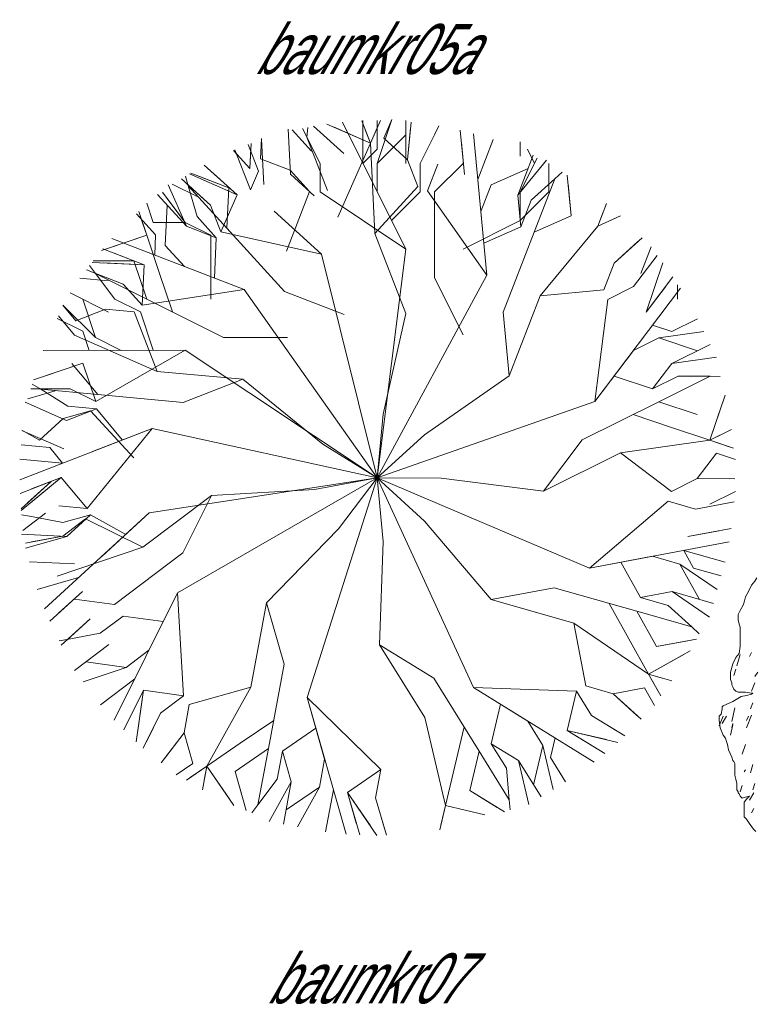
# Model space of a CAD drawing. Extents: x 12.9 to 34.2, y -51.7 to -4.
# Tile 40 of 75: x 25.4 to 30.5, y -25.7 to -18.8. Entities that reach past the tile are written whole.
import ezdxf
from ezdxf.enums import TextEntityAlignment as Align

# ---------------------------------------------------------------- set-up
doc = ezdxf.new("R2010")
doc.units = 0
doc.header["$MEASUREMENT"] = 0
doc.linetypes.add('AUSGEZOGEN', pattern=[0])
doc.layers.add('BLÄTTER', color=64, linetype='CONTINUOUS', lineweight=13)
doc.layers.add('FREIER_TEXT', color=7, linetype='AUSGEZOGEN')

msp = doc.modelspace()

# ---------------------------------------------------------------- linework, layer by layer
at = {"layer": 'BLÄTTER'}
for p, q in [((27.45, -19.8), (27.3276, -19.5552)), ((27.3572, -19.6174), (27.3637, -19.5478)), ((27.6158, -19.7317), (27.4049, -19.54)), ((27.8023, -19.6596), (27.4979, -19.525)), ((27.8023, -19.6596), (27.5437, -19.5452)), ((28.05, -20.4), (27.606, -19.5119)), ((27.8023, -19.6596), (27.7415, -19.5024)), ((27.75, -19.8), (27.75, -19.5)), ((27.8023, -19.6596), (27.8728, -19.5001)), ((27.8023, -19.6596), (27.8595, -19.5302)), ((27.85, -19.7), (27.85, -19.5)), ((27.85, -19.8), (27.95, -19.5)), ((27.8956, -19.6235), (27.9527, -19.4941)), ((28.05, -19.8), (28.05, -19.5)), ((28.061, -19.7739), (28.0859, -19.5111)), ((28.061, -19.7739), (28.0821, -19.5513)), ((28.25, -19.6), (28.2813, -19.5375)), ((27.2427, -19.876), (27.2278, -19.5602)), ((27.3896, -19.7135), (27.2549, -19.5657)), ((27.45, -19.8), (27.35, -19.6)), ((27.5015, -19.9904), (27.3572, -19.6174)), ((27.6158, -19.7317), (27.4504, -19.5813)), ((27.8023, -19.6596), (27.7662, -19.5663)), ((27.85, -19.8), (28.05, -19.6)), ((28.061, -19.7739), (27.8956, -19.6235)), ((28.15, -19.8), (28.25, -19.6)), ((28.4591, -19.8766), (28.4301, -19.5682)), ((28.6151, -20.5806), (28.5223, -19.5921)), ((27.0201, -19.8549), (26.948, -19.6684)), ((26.9592, -19.8352), (26.9673, -19.661)), ((26.9592, -19.8352), (26.9657, -19.6939)), ((27.0331, -19.7678), (27.0396, -19.6265)), ((27.0562, -19.9482), (27.0413, -19.6323)), ((27.688, -19.9182), (27.8023, -19.6596)), ((27.8323, -20.2913), (27.8023, -19.6596)), ((28.4591, -19.8766), (28.4382, -19.6539)), ((28.5524, -19.9127), (28.6609, -19.633)), ((28.85, -19.65), (28.85, -19.75)), ((26.9592, -19.8352), (26.8456, -19.7107)), ((26.9629, -19.9843), (26.8547, -19.7045)), ((26.9592, -19.8352), (26.8918, -19.7613)), ((27.75, -19.8), (27.85, -19.7)), ((28.8321, -20.0212), (28.9406, -19.7415)), ((28.9, -19.7), (28.95, -19.8)), ((26.8697, -20.0204), (26.6406, -19.812)), ((27.2417, -19.8482), (27.0331, -19.7678)), ((27.45, -20), (27.45, -19.8)), ((27.85, -20), (27.85, -19.8)), ((28.1331, -19.9604), (28.061, -19.7739)), ((28.15, -20), (28.15, -19.8)), ((28.2003, -19.9908), (28.2727, -19.8043)), ((28.25, -20), (28.45, -19.8)), ((28.8321, -20.0212), (29.0338, -19.7777)), ((28.85, -20), (28.968, -19.7639)), ((28.85, -20), (28.95, -19.8)), ((29.05, -20), (29.05, -19.8)), ((26.5288, -19.9568), (26.5098, -19.8896)), ((26.8697, -20.0204), (26.5363, -19.873)), ((26.8114, -19.9699), (26.5454, -19.8674)), ((26.8114, -19.9699), (26.6027, -19.8895)), ((26.8697, -20.0204), (26.7043, -19.8699)), ((26.9629, -19.9843), (27.0201, -19.8549)), ((27.3764, -19.996), (27.2417, -19.8482)), ((27.4082, -20.0265), (27.2427, -19.876)), ((28.6456, -19.9489), (28.9044, -19.8347)), ((29.0908, -19.907), (29.1426, -19.8602)), ((29.205, -20.1659), (29.1783, -19.8821)), ((26.5158, -20.2394), (26.3876, -19.9503)), ((26.5955, -20.0337), (26.4165, -19.9445)), ((26.4807, -19.9084), (26.4807, -19.9084)), ((26.6831, -20.0925), (26.4807, -19.9084)), ((26.6831, -20.0925), (26.5178, -19.9421)), ((26.7983, -20.2524), (26.5288, -19.9568)), ((26.5897, -20.172), (26.5288, -19.9568)), ((26.8697, -20.0204), (26.611, -19.906)), ((26.7983, -20.2524), (26.8114, -19.9699)), ((27.5736, -20.1769), (27.688, -19.9182)), ((27.8323, -20.2913), (28.1331, -19.9604)), ((28.5732, -20.1354), (28.6456, -19.9489)), ((28.9253, -20.0574), (29.0908, -19.907)), ((28.9461, -20.28), (29.0908, -19.907)), ((29.205, -20.1659), (29.1841, -19.9432)), ((26.5158, -20.2394), (26.3137, -20.0177)), ((26.5063, -20.2127), (26.3476, -20.0018)), ((26.5063, -20.2127), (26.3719, -20.034)), ((26.7553, -20.279), (26.8697, -20.0204)), ((27.2155, -20.4133), (27.3764, -19.996)), ((28.05, -20.4), (27.45, -20)), ((28.05, -20.4), (27.85, -20)), ((27.95, -20.2), (28.15, -20)), ((28.6151, -20.5806), (28.2003, -19.9908)), ((28.25, -20.6), (28.25, -20)), ((28.8529, -20.2439), (28.8321, -20.0212)), ((28.85, -20.2), (28.85, -20)), ((28.85, -20.2), (29.05, -20)), ((26.2827, -20.213), (26.2379, -20.0788)), ((26.368, -20.3741), (26.381, -20.0916)), ((26.7553, -20.279), (26.6831, -20.0925)), ((28.8529, -20.2439), (28.9253, -20.0574)), ((29.3915, -20.2382), (29.4524, -20.0811)), ((26.3006, -20.3002), (26.1659, -20.1524)), ((26.2381, -20.3025), (26.1828, -20.137)), ((26.2381, -20.3025), (26.1933, -20.1683)), ((26.7244, -20.3198), (26.5897, -20.172)), ((27.4592, -20.4356), (27.1284, -20.1347)), ((28.6151, -20.5806), (28.5732, -20.1354)), ((28.9461, -20.28), (29.205, -20.1659)), ((29.3915, -20.2382), (29.4276, -20.145)), ((29.3915, -20.2382), (29.551, -20.1678)), ((26.5063, -20.2127), (26.2827, -20.213)), ((26.6853, -20.3019), (26.5063, -20.2127)), ((26.7244, -20.3198), (26.5158, -20.2394)), ((28.45, -20.4), (28.85, -20.2)), ((28.5941, -20.358), (28.8529, -20.2439)), ((28.988, -20.7253), (29.3915, -20.2382)), ((29.3915, -20.2382), (29.5208, -20.1812)), ((26.2381, -20.3025), (25.9224, -20.408)), ((26.2381, -20.3025), (25.9699, -20.3921)), ((26.3278, -20.5706), (26.2381, -20.3025)), ((26.2941, -20.4415), (26.3006, -20.3002)), ((26.6858, -20.7491), (26.6853, -20.3019)), ((27.4592, -20.4356), (26.7553, -20.279)), ((27.2025, -20.6958), (26.7983, -20.2524)), ((28.0488, -20.8509), (27.8323, -20.2913)), ((28.7292, -20.8393), (28.9461, -20.28)), ((26.9199, -20.6828), (25.9936, -20.3256)), ((26.5027, -20.5219), (26.368, -20.3741)), ((26.7113, -20.6023), (26.7244, -20.3198)), ((29.5055, -20.497), (29.7009, -20.3195)), ((29.5055, -20.497), (29.6712, -20.3467)), ((29.692, -20.5693), (29.7644, -20.3828)), ((26.2202, -20.5088), (25.9311, -20.3974)), ((26.2202, -20.5088), (26.0115, -20.4284)), ((27.85, -22), (27.4592, -20.4356)), ((27.85, -22), (28.05, -20.4)), ((29.6415, -20.662), (29.8062, -20.4433)), ((29.8062, -20.4433), (29.8062, -20.4433)), ((25.8807, -20.5711), (25.8386, -20.5152)), ((26.2202, -20.5088), (25.8561, -20.492)), ((26.1488, -20.4814), (25.8638, -20.4817)), ((26.1488, -20.4814), (25.9253, -20.4816)), ((26.2202, -20.5088), (25.9376, -20.4958)), ((26.2386, -20.7496), (26.1488, -20.4814)), ((26.2071, -20.7914), (26.2202, -20.5088)), ((29.4332, -20.6834), (29.5055, -20.497)), ((29.6415, -20.662), (29.7761, -20.4833)), ((29.7306, -20.841), (29.8465, -20.4955)), ((25.8169, -20.5451), (25.8169, -20.5451)), ((26.0724, -20.6436), (25.8169, -20.5451)), ((26.0724, -20.6436), (25.8637, -20.5631)), ((26.2386, -20.7496), (25.8807, -20.5711)), ((26.015, -20.7499), (25.8807, -20.5711)), ((26.4176, -20.8388), (26.3278, -20.5706)), ((26.9199, -20.6828), (26.5027, -20.5219)), ((27.85, -22), (28.6151, -20.5806)), ((25.9694, -20.6204), (25.7702, -20.6019)), ((26.2071, -20.7914), (26.0724, -20.6436)), ((28.45, -21), (28.25, -20.6)), ((29.7306, -20.841), (29.9169, -20.5936)), ((29.95, -20.65), (29.95, -20.75)), ((25.9703, -20.8394), (25.7019, -20.7055)), ((26.9199, -20.6828), (26.2071, -20.7914)), ((27.85, -22), (26.9199, -20.6828)), ((27.6197, -20.8568), (27.2025, -20.6958)), ((28.771, -21.2847), (28.988, -20.7253)), ((28.988, -20.7253), (29.4332, -20.6834)), ((29.3716, -21.4664), (29.969, -20.6733)), ((29.4624, -20.7511), (29.6415, -20.662)), ((29.7306, -20.841), (29.8652, -20.6624)), ((25.7425, -20.9006), (25.6522, -20.7918)), ((25.8811, -21.0184), (25.6573, -20.795)), ((25.8811, -21.0184), (25.7914, -20.7501)), ((26.194, -20.8391), (26.015, -20.7499)), ((26.7756, -21.0173), (26.2386, -20.7496)), ((29.3716, -21.4664), (29.4624, -20.7511)), ((25.951, -20.8196), (25.7425, -20.9006)), ((26.1501, -20.838), (25.951, -20.8196)), ((26.3122, -21.2548), (26.1501, -20.838)), ((26.2837, -21.1073), (26.194, -20.8391)), ((27.8922, -21.5547), (28.0488, -20.8509)), ((28.771, -21.2847), (28.7292, -20.8393)), ((25.7917, -20.9737), (25.6127, -20.8845)), ((25.7333, -21.0002), (25.6219, -20.866)), ((25.7333, -21.0002), (25.6429, -20.8913)), ((29.7752, -20.9306), (29.9092, -20.9755)), ((29.9092, -20.9755), (30.0883, -20.8865)), ((26.3122, -21.2548), (25.7333, -21.0002)), ((25.8365, -21.1079), (25.7917, -20.9737)), ((29.8197, -21.0201), (30.1328, -20.976)), ((26.0601, -21.1076), (25.8811, -21.0184)), ((27.2228, -21.0168), (26.7756, -21.0173)), ((29.6406, -21.1092), (29.8197, -21.0201)), ((29.8197, -21.0201), (30.0879, -21.1101)), ((29.9088, -21.1992), (30.1774, -21.0656)), ((26.5073, -21.1071), (25.5144, -21.1082)), ((26.5073, -21.1071), (25.8816, -21.4656)), ((26.5073, -21.1071), (26.0601, -21.1076)), ((27.85, -22), (26.5073, -21.1071)), ((29.3716, -21.4664), (29.6406, -21.1092)), ((25.7919, -21.1974), (25.4463, -21.313)), ((25.7919, -21.1974), (25.5237, -21.2871)), ((25.8955, -21.417), (25.7148, -21.1994)), ((25.8816, -21.4656), (25.7919, -21.1974)), ((29.7742, -21.3778), (29.9088, -21.1992)), ((29.9088, -21.1992), (30.2219, -21.1551)), ((26.9097, -21.3102), (26.3122, -21.2548)), ((25.4972, -21.38), (25.4378, -21.343)), ((26.9097, -21.3102), (26.4929, -21.4724)), ((27.4702, -21.764), (26.9097, -21.3102)), ((28.1811, -21.6994), (28.771, -21.2847)), ((29.5061, -21.2878), (29.7742, -21.3778)), ((29.7742, -21.3778), (29.9533, -21.2887)), ((29.8188, -21.4673), (30.177, -21.2891)), ((29.9533, -21.2887), (30.177, -21.2891)), ((30.177, -21.2891), (30.2468, -21.2894)), ((25.5983, -21.3918), (25.4059, -21.4465)), ((25.7026, -21.3764), (25.429, -21.3766)), ((25.429, -21.3766), (25.429, -21.3766)), ((25.7026, -21.3764), (25.4791, -21.3766)), ((25.8955, -21.417), (25.4972, -21.38)), ((25.6871, -21.4981), (25.4972, -21.38)), ((25.8816, -21.4656), (25.7026, -21.3764)), ((25.6779, -21.5977), (25.3884, -21.4704)), ((26.4929, -21.4724), (25.8955, -21.417)), ((27.85, -22), (29.3716, -21.4664)), ((29.2817, -21.7345), (29.8188, -21.4673)), ((29.8188, -21.4673), (30.0869, -21.5573)), ((30.176, -21.7364), (30.282, -21.4207)), ((30.176, -21.7364), (30.266, -21.4682)), ((25.8453, -21.5296), (25.6529, -21.5842)), ((25.8863, -21.5166), (25.6779, -21.5977)), ((25.8863, -21.5166), (25.6871, -21.4981)), ((26.1469, -21.8598), (25.8453, -21.5296)), ((26.0669, -21.7341), (25.8863, -21.5166)), ((25.6529, -21.5842), (25.4878, -21.7351)), ((27.85, -22), (27.8922, -21.5547)), ((29.6398, -21.5564), (29.9078, -21.6464)), ((26.2753, -21.6531), (25.35, -22.0132)), ((25.4878, -21.7351), (25.3643, -21.6662)), ((25.6594, -21.7968), (25.3699, -21.6695)), ((26.2753, -21.6531), (25.8217, -22.2136)), ((26.2753, -21.6531), (25.8586, -21.8153)), ((27.85, -22), (26.2753, -21.6531)), ((29.9078, -21.6464), (30.176, -21.7364)), ((30.176, -21.7364), (30.3269, -21.6613)), ((30.176, -21.7364), (30.2655, -21.6918)), ((27.85, -22), (28.1811, -21.6994)), ((29.0125, -22.0918), (29.2817, -21.7345)), ((29.5497, -21.8245), (30.176, -21.7364)), ((30.176, -21.7364), (30.3101, -21.7813)), ((30.176, -21.7364), (30.3414, -21.7919)), ((25.5598, -21.7875), (25.3607, -21.7691)), ((25.6502, -21.8964), (25.5598, -21.7875)), ((27.85, -22), (27.4702, -21.764)), ((29.0125, -22.0918), (29.5497, -21.8245)), ((29.5497, -21.8245), (29.907, -22.0936)), ((30.086, -22.0045), (30.2206, -21.8259)), ((30.2206, -21.8259), (30.3546, -21.8708)), ((25.6502, -21.8964), (25.3515, -21.8687)), ((25.6409, -21.9959), (25.3523, -22.1083)), ((25.5697, -22.0237), (25.3594, -22.216)), ((25.6409, -21.9959), (25.3605, -22.2287)), ((25.5697, -22.0237), (25.4046, -22.1745)), ((25.6409, -21.9959), (25.4234, -22.1766)), ((25.6409, -21.9959), (25.4326, -22.077)), ((25.8217, -22.2136), (25.6409, -21.9959)), ((27.85, -22), (26.2562, -22.2446)), ((27.85, -22), (26.4525, -22.8044)), ((27.85, -22), (27.3591, -23.5359)), ((27.85, -22), (27.4103, -22.0814)), ((27.85, -22), (27.5798, -22.3564)), ((27.85, -22), (28.5218, -23.4658)), ((27.85, -22), (29.334, -22.6306)), ((27.85, -22), (27.8904, -22.4453)), ((27.85, -22), (28.1799, -22.3019)), ((27.85, -22), (28.2972, -22.0009)), ((28.2972, -22.0009), (29.0125, -22.0918)), ((29.907, -22.0936), (30.086, -22.0045)), ((30.086, -22.0045), (30.3097, -22.005)), ((30.086, -22.0045), (30.35, -22.005)), ((27.4103, -22.0814), (26.6904, -22.1236)), ((30.1751, -22.1836), (30.3542, -22.0945)), ((26.6904, -22.1236), (26.2115, -22.4851)), ((26.6904, -22.1236), (26.4916, -22.5243)), ((29.334, -22.6306), (29.8831, -22.1632)), ((29.8831, -22.1632), (30.0754, -22.218)), ((30.0754, -22.218), (30.3444, -22.1674)), ((30.3444, -22.1674), (30.3444, -22.1674)), ((25.8217, -22.2136), (25.6225, -22.1951)), ((30.0754, -22.218), (30.2952, -22.1766)), ((25.432, -22.2707), (25.3633, -22.2577)), ((25.3674, -22.2944), (25.3674, -22.2944)), ((25.5308, -22.2473), (25.3712, -22.3678)), ((25.6517, -22.3123), (25.432, -22.2707)), ((26.2562, -22.2446), (25.5231, -22.9142)), ((25.8109, -22.2864), (25.6513, -22.4069)), ((25.8441, -22.2576), (25.6517, -22.3123)), ((25.8441, -22.2576), (25.679, -22.4085)), ((26.2115, -22.4851), (25.8109, -22.2864)), ((26.0911, -22.3954), (25.8441, -22.2576)), ((26.2562, -22.2446), (25.926, -22.5462)), ((28.1799, -22.3019), (28.6473, -22.851)), ((27.5798, -22.3564), (27.0762, -22.8725)), ((30.0206, -22.4104), (30.3249, -22.3531)), ((30.0206, -22.4104), (30.2404, -22.369)), ((25.679, -22.4085), (25.3631, -22.3942)), ((25.679, -22.4085), (25.3904, -22.4904)), ((25.6513, -22.4069), (25.3917, -22.455)), ((25.6513, -22.4069), (25.4314, -22.4476)), ((27.8904, -22.4453), (27.866, -23.1661)), ((29.334, -22.6306), (30.3097, -22.4469)), ((26.2115, -22.4851), (25.6122, -22.687)), ((29.9932, -22.5065), (30.062, -22.6301)), ((29.9932, -22.5065), (30.2818, -22.5887)), ((25.7336, -22.6009), (25.4177, -22.5866)), ((26.4916, -22.5243), (26.0128, -22.8858)), ((29.334, -22.6306), (29.7735, -22.5479)), ((29.7735, -22.5479), (29.9658, -22.6027)), ((29.5537, -22.5893), (29.6913, -22.8364)), ((29.9658, -22.6027), (30.1034, -22.8498)), ((29.9658, -22.6027), (30.227, -22.7811)), ((30.062, -22.6301), (30.2544, -22.6849)), ((25.7609, -22.6971), (25.4723, -22.779)), ((30.46737, -22.7504), (30.48937, -22.7211)), ((30.48937, -22.7211), (30.50407, -22.6991)), ((25.7882, -22.7933), (25.5597, -23.0021)), ((25.7882, -22.7933), (25.6231, -22.9441)), ((28.6473, -22.851), (29.0868, -22.7682)), ((29.0868, -22.7682), (29.6639, -22.9326)), ((30.44537, -22.7944), (30.46737, -22.7504)), ((26.0128, -22.8858), (25.7327, -22.8466)), ((26.4525, -22.8044), (26.0112, -23.6938)), ((26.4525, -22.8044), (26.2538, -23.205)), ((26.4525, -22.8044), (26.4948, -23.5242)), ((28.6473, -22.851), (29.2244, -23.0153)), ((29.6913, -22.8364), (29.911, -22.795)), ((29.6913, -22.8364), (29.8836, -22.8912)), ((29.911, -22.795), (30.1722, -22.9734)), ((29.911, -22.795), (30.1996, -22.8772)), ((30.41607, -22.8678), (30.42337, -22.8311)), ((30.42337, -22.8311), (30.44537, -22.7944)), ((27.0762, -22.8725), (26.9659, -23.4623)), ((27.0762, -22.8725), (27.1993, -23.3025)), ((29.4715, -22.8778), (29.6091, -23.1249)), ((29.8836, -22.8912), (30.0486, -23.0422)), ((30.37207, -22.9558), (30.38667, -22.9264)), ((30.38667, -22.9264), (30.40867, -22.8898)), ((30.40867, -22.8898), (30.41607, -22.8678)), ((25.8428, -22.9857), (25.6409, -23.1702)), ((25.8428, -22.9857), (25.6778, -23.1365)), ((26.073, -22.9656), (25.9134, -23.0861)), ((26.3531, -23.0047), (26.073, -22.9656)), ((29.6639, -22.9326), (29.8014, -23.1797)), ((29.6639, -22.9326), (30.0486, -23.0422)), ((30.37207, -22.9924), (30.37207, -22.9558)), ((30.37937, -23.0217), (30.37207, -22.9924)), ((29.2244, -23.0153), (29.7466, -23.3721)), ((29.2244, -23.0153), (29.3071, -23.4548)), ((30.0486, -23.0422), (30.1001, -23.0894)), ((30.38667, -23.0437), (30.37937, -23.0217)), ((30.38667, -23.0804), (30.38667, -23.0437)), ((25.6935, -23.1268), (25.6248, -23.1395)), ((25.9134, -23.0861), (25.6935, -23.1268)), ((29.6091, -23.1249), (29.7466, -23.3721)), ((29.8014, -23.1797), (30.0816, -23.1269)), ((30.38667, -23.1171), (30.38667, -23.0804)), ((30.38667, -23.1757), (30.38667, -23.1171)), ((25.6409, -23.1702), (25.6409, -23.1702)), ((25.9737, -23.1659), (25.7342, -23.3467)), ((26.2538, -23.205), (26.0942, -23.3255)), ((27.866, -23.1661), (28.1817, -23.6763)), ((27.866, -23.1661), (28.2466, -23.401)), ((29.8014, -23.1797), (30.0212, -23.1384)), ((30.37937, -23.2271), (30.38667, -23.1757)), ((29.7466, -23.3721), (30.0375, -23.2102)), ((29.7466, -23.3721), (29.9938, -23.2345)), ((30.33537, -23.3004), (30.35737, -23.2564)), ((30.35737, -23.2564), (30.37937, -23.2271)), ((30.38667, -23.2344), (30.36467, -23.3151)), ((30.46737, -23.2197), (30.45267, -23.2491)), ((26.0942, -23.3255), (25.7944, -23.4265)), ((26.0942, -23.3255), (25.814, -23.2864)), ((27.1993, -23.3025), (27.0889, -23.8923)), ((30.32067, -23.3591), (30.33537, -23.3004)), ((30.35737, -23.3371), (30.34267, -23.3811)), ((26.1545, -23.4053), (25.915, -23.5861)), ((28.2466, -23.401), (28.5623, -23.9112)), ((29.7466, -23.3721), (29.8154, -23.4957)), ((29.7466, -23.3721), (29.8428, -23.3995)), ((29.7466, -23.3721), (29.9087, -23.4183)), ((29.7466, -23.3721), (29.8315, -23.5245)), ((30.32067, -23.3811), (30.32067, -23.3591)), ((30.32067, -23.4104), (30.32067, -23.3811)), ((30.32807, -23.4324), (30.32067, -23.4104)), ((30.51137, -23.3591), (30.48937, -23.3884)), ((26.9659, -23.4623), (26.536, -23.5853)), ((26.9659, -23.4623), (26.659, -24.0153)), ((28.5218, -23.4658), (28.9024, -23.7007)), ((28.5218, -23.4658), (29.3668, -23.9874)), ((28.5218, -23.4658), (29.2425, -23.4902)), ((29.3071, -23.4548), (29.4995, -23.5096)), ((29.4995, -23.5096), (29.7192, -23.4683)), ((29.7192, -23.4683), (29.788, -23.5918)), ((30.32807, -23.4471), (30.32807, -23.4324)), ((30.33537, -23.4617), (30.32807, -23.4471)), ((30.34267, -23.4764), (30.33537, -23.4617)), ((30.35737, -23.4911), (30.34267, -23.4764)), ((30.48937, -23.4324), (30.46737, -23.4911)), ((26.2147, -23.4851), (26.0771, -23.7626)), ((26.2147, -23.4851), (26.1153, -23.6854)), ((26.2147, -23.4851), (26.1643, -23.8461)), ((26.2147, -23.4851), (26.1755, -23.7652)), ((26.4948, -23.5242), (26.2147, -23.4851)), ((26.4948, -23.5242), (26.3352, -23.6447)), ((27.3591, -23.5359), (27.4821, -23.9659)), ((27.3591, -23.5359), (27.6321, -24.4905)), ((27.3591, -23.5359), (27.8753, -24.0395)), ((29.2425, -23.4902), (29.1778, -23.7656)), ((29.2425, -23.4902), (29.3478, -23.6603)), ((29.4995, -23.5096), (29.6644, -23.6606)), ((29.4995, -23.5096), (29.6942, -23.6878)), ((30.33537, -23.5644), (30.39407, -23.5277)), ((30.37207, -23.4984), (30.35737, -23.4911)), ((30.42337, -23.4984), (30.37207, -23.4984)), ((30.39407, -23.5277), (30.43067, -23.5204)), ((30.46737, -23.5057), (30.42337, -23.4984)), ((30.43067, -23.5204), (30.46737, -23.5131)), ((30.46737, -23.5131), (30.47467, -23.5057)), ((30.47467, -23.5057), (30.46737, -23.5057)), ((26.536, -23.5853), (26.4992, -23.7819)), ((28.7122, -23.5832), (28.6473, -23.8586)), ((30.25467, -23.6524), (30.26207, -23.6157)), ((30.26207, -23.6011), (30.26937, -23.5937)), ((30.26207, -23.6157), (30.26207, -23.6011)), ((30.26937, -23.5937), (30.33537, -23.5644)), ((30.35007, -23.6084), (30.32807, -23.7037)), ((30.47467, -23.5717), (30.46007, -23.6157)), ((26.3352, -23.6447), (26.2136, -23.8899)), ((26.3352, -23.6447), (26.2358, -23.8451)), ((28.1817, -23.6763), (28.3274, -24.2918)), ((29.3478, -23.6603), (29.5381, -23.7777)), ((29.3478, -23.6603), (29.5807, -23.804)), ((30.24007, -23.6671), (30.25467, -23.6524)), ((30.24007, -23.6964), (30.24007, -23.6671)), ((30.26937, -23.6671), (30.24007, -23.733)), ((30.29137, -23.6671), (30.26207, -23.7184)), ((30.46737, -23.6597), (30.43067, -23.7477)), ((30.44537, -23.6671), (30.43067, -23.6964)), ((27.1257, -23.6957), (26.8923, -23.8555)), ((27.4206, -23.7509), (27.1872, -23.9107)), ((28.4571, -23.7411), (28.3922, -24.0164)), ((28.9024, -23.7007), (29.0077, -23.8708)), ((30.24737, -23.7477), (30.24007, -23.6964)), ((30.26937, -23.799), (30.24737, -23.7477)), ((30.33537, -23.7257), (30.32067, -23.799)), ((30.33537, -23.7184), (30.32807, -23.7477)), ((26.4992, -23.7819), (26.3398, -23.9922)), ((26.4992, -23.7819), (26.3641, -23.9602)), ((26.4992, -23.7819), (26.5607, -23.9969)), ((29.0927, -23.8182), (29.0603, -23.9558)), ((29.1778, -23.7656), (29.453, -23.8303)), ((29.1778, -23.7656), (29.368, -23.8829)), ((29.1778, -23.7656), (29.4412, -23.9282)), ((29.1778, -23.7656), (29.5325, -23.8491)), ((29.5807, -23.804), (29.5807, -23.804)), ((30.28407, -23.821), (30.26937, -23.799)), ((30.29137, -23.843), (30.28407, -23.821)), ((26.2136, -23.8899), (26.2136, -23.8899)), ((26.8923, -23.8555), (26.659, -24.0153)), ((27.0889, -23.8923), (26.8555, -24.0521)), ((27.0889, -23.8923), (27.0153, -24.2854)), ((28.6473, -23.8586), (28.7526, -24.0287)), ((28.6473, -23.8586), (28.8376, -23.976)), ((29.0077, -23.8708), (28.9428, -24.146)), ((29.0077, -23.8708), (29.0805, -24.1785)), ((30.29867, -23.865), (30.29137, -23.843)), ((30.30607, -23.9017), (30.29867, -23.865)), ((30.42337, -23.865), (30.40137, -23.931)), ((27.1872, -23.9107), (27.1504, -24.1073)), ((27.1872, -23.9107), (27.2487, -24.1257)), ((28.5623, -23.9112), (28.4975, -24.1865)), ((28.5623, -23.9112), (28.7728, -24.2513)), ((29.0603, -23.9558), (29.1655, -24.1259)), ((30.32807, -23.953), (30.30607, -23.9017)), ((30.33537, -23.975), (30.32807, -23.953)), ((26.5607, -23.9969), (26.444, -24.0768)), ((26.659, -24.0153), (26.5151, -24.1139)), ((26.659, -24.0153), (26.5423, -24.0952)), ((26.659, -24.0153), (26.628, -24.1809)), ((26.659, -24.0153), (26.6406, -24.1136)), ((26.659, -24.0153), (26.8187, -24.2486)), ((26.659, -24.0153), (26.847, -24.2899)), ((27.4821, -23.9659), (27.4453, -24.1625)), ((28.3922, -24.0164), (28.3274, -24.2918)), ((28.7526, -24.0287), (28.7728, -24.2513)), ((28.8376, -23.976), (28.9104, -24.2838)), ((28.8376, -23.976), (28.9954, -24.2311)), ((30.34267, -23.9824), (30.33537, -23.975)), ((30.35007, -23.997), (30.34267, -23.9824)), ((30.35007, -24.0117), (30.35007, -23.997)), ((30.35007, -24.041), (30.35007, -24.0117)), ((30.47467, -24.0044), (30.46007, -24.063)), ((26.8555, -24.0521), (26.917, -24.267)), ((26.8555, -24.0521), (26.934, -24.3261)), ((27.8753, -24.0395), (27.6419, -24.1993)), ((27.8753, -24.0395), (27.8385, -24.2361)), ((30.35007, -24.0777), (30.35007, -24.041)), ((30.35737, -24.107), (30.35007, -24.0777)), ((30.42337, -24.041), (30.41607, -24.0557)), ((27.1504, -24.1073), (27.0153, -24.2854)), ((27.2487, -24.1257), (27.0952, -24.4021)), ((27.2487, -24.1257), (27.1935, -24.4205)), ((27.4453, -24.1625), (27.2119, -24.3222)), ((27.4453, -24.1625), (27.2918, -24.4389)), ((30.36467, -24.1364), (30.35737, -24.107)), ((30.36467, -24.1584), (30.36467, -24.1364)), ((30.36467, -24.1804), (30.36467, -24.1584)), ((30.40137, -24.151), (30.38667, -24.195)), ((30.48937, -24.1364), (30.47467, -24.1804)), ((27.5436, -24.1809), (27.4884, -24.4757)), ((27.6419, -24.1993), (27.8017, -24.4326)), ((27.6419, -24.1993), (27.7034, -24.4142)), ((27.6419, -24.1993), (27.7271, -24.497)), ((27.6419, -24.1993), (27.8478, -24.5)), ((27.8385, -24.2361), (27.9, -24.451)), ((27.8385, -24.2361), (27.9138, -24.4992)), ((28.4975, -24.1865), (28.6877, -24.3039)), ((28.4975, -24.1865), (28.74, -24.3361)), ((30.37207, -24.195), (30.36467, -24.1804)), ((30.37207, -24.2024), (30.37207, -24.195)), ((30.37937, -24.2097), (30.37207, -24.2024)), ((30.38667, -24.2244), (30.37937, -24.2097)), ((30.40137, -24.239), (30.38667, -24.2244)), ((30.42337, -24.2317), (30.40137, -24.239)), ((30.45267, -24.2244), (30.42337, -24.2317)), ((30.43067, -24.2464), (30.45267, -24.2244)), ((30.48207, -24.2024), (30.45267, -24.2537)), ((27.0153, -24.2854), (26.9731, -24.3412)), ((28.3274, -24.2918), (28.2875, -24.4615)), ((28.3274, -24.2918), (28.295, -24.4294)), ((28.3274, -24.2918), (28.6027, -24.3565)), ((28.7728, -24.2513), (28.779, -24.321)), ((30.41607, -24.2684), (30.43067, -24.2464)), ((30.41607, -24.2757), (30.41607, -24.2684)), ((30.41607, -24.305), (30.41607, -24.2757)), ((30.41607, -24.327), (30.41607, -24.305)), ((30.41607, -24.3417), (30.41607, -24.327)), ((30.41607, -24.3564), (30.41607, -24.3417)), ((30.41607, -24.371), (30.41607, -24.3564)), ((30.43067, -24.3857), (30.41607, -24.371)), ((30.48207, -24.3124), (30.46737, -24.3417)), ((30.44537, -24.4077), (30.43067, -24.3857)), ((30.46737, -24.437), (30.44537, -24.4077)), ((30.48207, -24.459), (30.46737, -24.437)), ((30.49667, -24.4737), (30.48207, -24.459))]:
    msp.add_line(p, q, dxfattribs=at)

# ---------------------------------------------------------------- texts
at = {"layer": 'FREIER_TEXT', "color": 5, "linetype": 'Continuous', "lineweight": 50, "oblique": 30, "width": 0.65}
for s, p in [('baumkr05a', (27.75, -19)), ('baumkr07', (27.75, -25.5))]:
    msp.add_text(s, height=0.35, dxfattribs=at).set_placement(p, align=Align.MIDDLE_CENTER)

doc.saveas('drawing.dxf')
